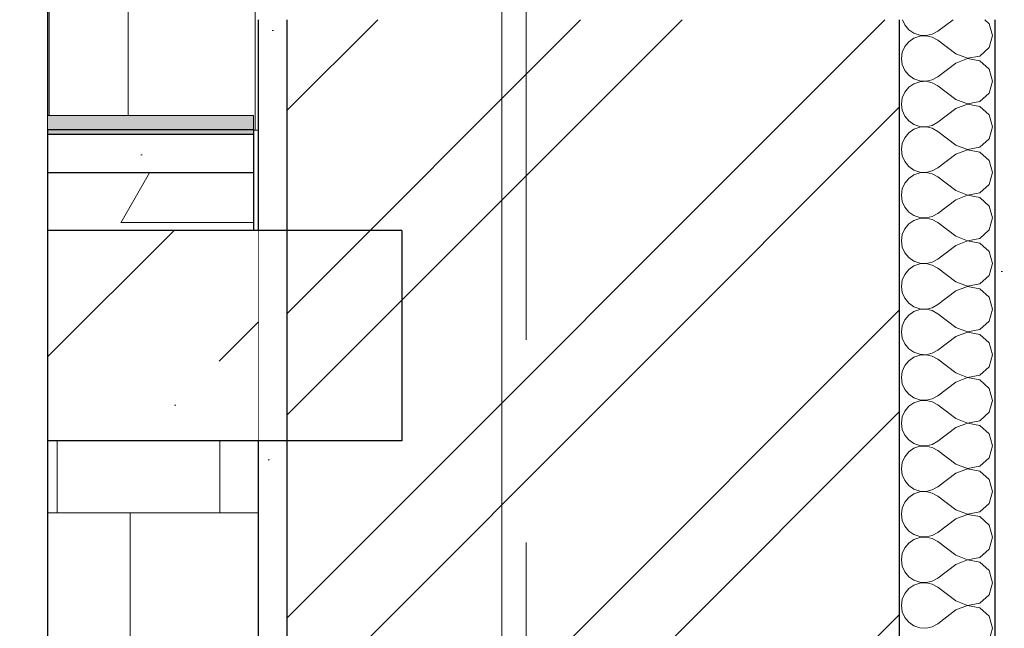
# Model space of a CAD drawing. Header units: millimetres. Extents: x -28821 to 130709, y -7627 to 10914.
# Tile 83 of 111: x 115726 to 116755, y 308 to 944. Entities that reach past the tile are written whole.
import ezdxf
from ezdxf.enums import TextEntityAlignment as Align

# ---------------------------------------------------------------- set-up
doc = ezdxf.new("R2010")
doc.units = ezdxf.units.MM
doc.header["$MEASUREMENT"] = 0
doc.set_wipeout_variables(frame=1)
doc.linetypes.add('Wipeout_Contour', pattern=[1000, 0, -1000])
doc.linetypes.add('Штрих-Штриховая', pattern=[1093.611073, 529.166651, -211.666656, 141.111112, -211.666656])
for name, color, linetype, lineweight in [('2D - Общий_Ном._пера__74', 255, 'Continuous', 0), ('Конструктив - Стены Несущие_Ном._пера__101', 253, 'Continuous', 5), ('Конструктив - Стены Несущие_Ном._пера__21', 7, 'Continuous', 30), ('Новый_1_  перегородки НОВЫЕ_Ном._пера__1', 7, 'Continuous', 15), ('Новый_1_  перегородки НОВЫЕ_Ном._пера__21', 7, 'Continuous', 30), ('Размер - Осевые Размеры_Ном._пера__1', 7, 'Continuous', 15), ('Элемент Модели - Оси_Ном._пера__1', 7, 'Continuous', 15), ('Элемент Модели - Оси_Ном._пера__2', 8, 'Continuous', 15)]:
    doc.layers.add(name, color=color, linetype=linetype, lineweight=lineweight)
for name, color, linetype in [('Конструктив - Перекрытия', 7, 'Continuous'), ('Конструктив - Стены Несущие', 7, 'Continuous'), ('Новый_1_  перегородки НОВЫЕ', 7, 'Continuous'), ('Новый_1_Покрытие пола', 7, 'Continuous'), ('Размер - Осевые Размеры', 7, 'Continuous'), ('Элемент Модели - Оси', 7, 'Continuous')]:
    doc.layers.add(name, color=color, linetype=linetype)
for name, color, linetype, lineweight, true_color in [('Конструктив - Перекрытия_Ном._пера__170', 7, 'Continuous', 5, 0x9f9f00), ('Конструктив - Перекрытия_Ном._пера__29', 7, 'Continuous', 30, 0x3dad99), ('Новый_1_Покрытие пола_Ном._пера__109', 7, 'Continuous', 5, 0xb4e4dc), ('Новый_1_Покрытие пола_Ном._пера__150', 7, 'Continuous', 25, 0x5b5b00), ('Новый_1_Покрытие пола_Ном._пера__155', 7, 'Continuous', 20, 0xa86b51)]:
    doc.layers.add(name, color=color, linetype=linetype, lineweight=lineweight, true_color=true_color)
doc.styles.add('СГЕНЕРИР_СТИЛЬ_1', font='arial.ttf')
doc.styles.add('СГЕНЕРИР_СТИЛЬ_3', font='calibri.ttf')
doc.dimstyles.new('СГЕНЕРИР_СТИЛЬ__5', dxfattribs={"dimtxt": 220.000005, "dimasz": 95, "dimexe": 0.18, "dimexo": 50, "dimgap": 0, "dimtad": 1, "dimdec": 0, "dimzin": 0, "dimdsep": 46, "dimtxsty": 'СГЕНЕРИР_СТИЛЬ_3', "dimblk": 'ARROWHEAD_6', "dimblk1": 'ARROWHEAD_6', "dimblk2": 'ARROWHEAD_6', "dimcen": 0.09, "dimclrd": 7, "dimclre": 7, "dimclrt": 7, "dimazin": 0, "dimtfac": 1, "dimtdec": 4, "dimtmove": 0, "dimatfit": 3, "dimfxl": 1, "dimtolj": 1, "dimtzin": 0, "dimarcsym": 0})
pattern_1 = [(45, (90931.04, -2906.36), (-159.099, 159.099), []), (45, (90878, -2853.32), (-159.099, 159.099), [])]
pattern_2 = [(45, (90931.04, -2556.36), (-111.3693, 111.3693), [0, -105, 0, -157.5]), (110, (91281.04, -2556.36), (148.0016, 53.8682), [0, -77, 0, -133])]

# ---------------------------------------------------------------- blocks, each defined once
blk = doc.blocks.new('*X498', base_point=(90931, -2906.4))
at = {"layer": 'Новый_1_  перегородки НОВЫЕ_Ном._пера__1', "color": 7, "linetype": 'Continuous', "lineweight": 15}
for p, q in [((115765.1, 428.4), (115765.1, 503.6)), ((115935.1, 428.4), (115935.1, 503.6)), ((115755.1, 428.4), (115975.3, 428.4)), ((115841.3, 293.6), (115841.3, 428.4))]:
    blk.add_line(p, q, dxfattribs=at)
blk = doc.blocks.new('*X499', base_point=(90931, -2906.4))
at = {"layer": 'Новый_1_  перегородки НОВЫЕ_Ном._пера__1', "color": 7, "linetype": 'Continuous', "lineweight": 15}
for p, q in [((115765.1, 428.4), (115765.1, 503.6)), ((115935.1, 428.4), (115935.1, 503.6)), ((115755.1, 428.4), (115975.3, 428.4)), ((115841.3, 293.6), (115841.3, 428.4))]:
    blk.add_line(p, q, dxfattribs=at)
blk = doc.blocks.new('Элемент Разреза_416_3', base_point=(90931, -2906.4))
at = {"layer": 'Новый_1_  перегородки НОВЫЕ_Ном._пера__21', "color": 7, "linetype": 'Continuous', "lineweight": 30}
blk.add_line((115755.1, 503.6), (115755.1, -2906.4), dxfattribs=at)
at = {"layer": 'Новый_1_  перегородки НОВЫЕ', "lineweight": 0}
for name in ['*X498', '*X499']:
    blk.add_blockref(name, (90931, -2906.4), dxfattribs=at)
blk = doc.blocks.new('*X648', base_point=(90931, -2906.4))
at = {"layer": 'Конструктив - Стены Несущие_Ном._пера__101', "color": 253, "linetype": 'Continuous', "lineweight": 5}
for p, q in [((116648.9, 943.6), (116651.3, 938.3)), ((116651.3, 938.3), (116655.5, 933.2)), ((116701.7, 943.6), (116685.8, 931.7)), ((116739.4, 939.5), (116734.8, 943.6)), ((116742.9, 927), (116739.4, 939.5)), ((116655.5, 933.2), (116660.9, 929.5)), ((116660.9, 929.5), (116667.1, 927.4)), ((116667.1, 926.6), (116660.9, 924.5)), ((116667.1, 927.4), (116673.7, 927.1)), ((116673.7, 926.9), (116667.1, 926.6)), ((116673.7, 927.1), (116680, 928.6)), ((116680, 925.4), (116673.7, 926.9)), ((116680, 928.6), (116685.8, 931.7)), ((116739.4, 914.5), (116742.9, 927)), ((116655.5, 920.7), (116651.3, 915.7)), ((116660.9, 924.5), (116655.5, 920.7)), ((116685.8, 922.2), (116680, 925.4)), ((116704.8, 907.9), (116685.8, 922.2)), ((116648.6, 909.7), (116647.7, 903.2)), ((116651.3, 915.7), (116648.6, 909.7)), ((116704.8, 907.9), (116717, 903.3)), ((116729.8, 905.7), (116739.4, 914.5)), ((116647.7, 903.2), (116648.6, 896.7)), ((116648.6, 896.7), (116651.3, 890.6)), ((116704.8, 898.4), (116685.8, 884.1)), ((116717, 903.1), (116704.8, 898.4)), ((116717, 903.3), (116729.8, 905.7)), ((116729.8, 900.7), (116717, 903.1)), ((116739.4, 891.9), (116729.8, 900.7)), ((116651.3, 890.6), (116655.5, 885.6)), ((116655.5, 885.6), (116660.9, 881.9)), ((116742.9, 879.4), (116739.4, 891.9)), ((116660.9, 876.8), (116655.5, 873.1)), ((116660.9, 881.9), (116667.1, 879.8)), ((116667.1, 878.9), (116660.9, 876.8)), ((116667.1, 879.8), (116673.7, 879.5)), ((116673.7, 879.3), (116667.1, 878.9)), ((116673.7, 879.5), (116680, 880.9)), ((116680, 877.8), (116673.7, 879.3)), ((116680, 880.9), (116685.8, 884.1)), ((116685.8, 874.6), (116680, 877.8)), ((116739.4, 866.8), (116742.9, 879.4)), ((116651.3, 868.1), (116648.6, 862.1)), ((116655.5, 873.1), (116651.3, 868.1)), ((116704.8, 860.3), (116685.8, 874.6)), ((116729.8, 858.1), (116739.4, 866.8)), ((116648.6, 862.1), (116647.7, 855.5)), ((116647.7, 855.5), (116648.6, 849)), ((116704.8, 860.3), (116717, 855.6)), ((116717, 855.5), (116704.8, 850.8)), ((116717, 855.6), (116729.8, 858.1)), ((116729.8, 853), (116717, 855.5)), ((116648.6, 849), (116651.3, 843)), ((116704.8, 850.8), (116685.8, 836.5)), ((116739.4, 844.3), (116729.8, 853)), ((116742.9, 831.7), (116739.4, 844.3)), ((116651.3, 843), (116655.5, 838)), ((116655.5, 838), (116660.9, 834.3)), ((116660.9, 834.3), (116667.1, 832.2)), ((116680, 833.3), (116685.8, 836.5)), ((116655.5, 825.5), (116651.3, 820.4)), ((116660.9, 829.2), (116655.5, 825.5)), ((116667.1, 831.3), (116660.9, 829.2)), ((116667.1, 832.2), (116673.7, 831.8)), ((116673.7, 831.6), (116667.1, 831.3)), ((116673.7, 831.8), (116680, 833.3)), ((116680, 830.2), (116673.7, 831.6)), ((116685.8, 827), (116680, 830.2)), ((116704.8, 812.7), (116685.8, 827)), ((116739.4, 819.2), (116742.9, 831.7)), ((116648.6, 814.4), (116647.7, 807.9)), ((116651.3, 820.4), (116648.6, 814.4)), ((116729.8, 810.4), (116739.4, 819.2)), ((116647.7, 807.9), (116648.6, 801.4)), ((116704.8, 803.2), (116685.8, 788.9)), ((116704.8, 812.7), (116717, 808)), ((116717, 807.8), (116704.8, 803.2)), ((116717, 808), (116729.8, 810.4)), ((116729.8, 805.4), (116717, 807.8)), ((116739.4, 796.6), (116729.8, 805.4)), ((116648.6, 801.4), (116651.3, 795.4)), ((116651.3, 795.4), (116655.5, 790.4)), ((116742.9, 784.1), (116739.4, 796.6)), ((116655.5, 790.4), (116660.9, 786.6)), ((116660.9, 786.6), (116667.1, 784.5)), ((116667.1, 783.7), (116660.9, 781.6)), ((116667.1, 784.5), (116673.7, 784.2)), ((116673.7, 784), (116667.1, 783.7)), ((116673.7, 784.2), (116680, 785.7)), ((116680, 782.5), (116673.7, 784)), ((116680, 785.7), (116685.8, 788.9)), ((116685.8, 779.4), (116680, 782.5)), ((116739.4, 771.6), (116742.9, 784.1)), ((116651.3, 772.8), (116648.6, 766.8)), ((116655.5, 777.9), (116651.3, 772.8)), ((116660.9, 781.6), (116655.5, 777.9)), ((116704.8, 765.1), (116685.8, 779.4)), ((116648.6, 766.8), (116647.7, 760.3)), ((116704.8, 765.1), (116717, 760.4)), ((116717, 760.4), (116729.8, 762.8)), ((116729.8, 762.8), (116739.4, 771.6)), ((116647.7, 760.3), (116648.6, 753.8)), ((116648.6, 753.8), (116651.3, 747.8)), ((116704.8, 755.5), (116685.8, 741.3)), ((116717, 760.2), (116704.8, 755.5)), ((116729.8, 757.8), (116717, 760.2)), ((116739.4, 749), (116729.8, 757.8)), ((116651.3, 747.8), (116655.5, 742.7)), ((116655.5, 742.7), (116660.9, 739)), ((116680, 738.1), (116685.8, 741.3)), ((116742.9, 736.5), (116739.4, 749)), ((116660.9, 734), (116655.5, 730.3)), ((116660.9, 739), (116667.1, 736.9)), ((116667.1, 736.1), (116660.9, 734)), ((116667.1, 736.9), (116673.7, 736.6)), ((116673.7, 736.4), (116667.1, 736.1)), ((116673.7, 736.6), (116680, 738.1)), ((116680, 734.9), (116673.7, 736.4)), ((116685.8, 731.7), (116680, 734.9)), ((116704.8, 717.5), (116685.8, 731.7)), ((116739.4, 724), (116742.9, 736.5)), ((116651.3, 725.2), (116648.6, 719.2)), ((116655.5, 730.3), (116651.3, 725.2)), ((116729.8, 715.2), (116739.4, 724)), ((116648.6, 719.2), (116647.7, 712.7)), ((116647.7, 712.7), (116648.6, 706.2)), ((116704.8, 717.5), (116717, 712.8)), ((116717, 712.6), (116704.8, 707.9)), ((116717, 712.8), (116729.8, 715.2)), ((116729.8, 710.2), (116717, 712.6)), ((116648.6, 706.2), (116651.3, 700.2)), ((116651.3, 700.2), (116655.5, 695.1)), ((116704.8, 707.9), (116685.8, 693.6)), ((116739.4, 701.4), (116729.8, 710.2)), ((116742.9, 688.9), (116739.4, 701.4)), ((116655.5, 695.1), (116660.9, 691.4)), ((116660.9, 691.4), (116667.1, 689.3)), ((116673.7, 689), (116680, 690.5)), ((116680, 690.5), (116685.8, 693.6)), ((116655.5, 682.6), (116651.3, 677.6)), ((116660.9, 686.4), (116655.5, 682.6)), ((116667.1, 688.5), (116660.9, 686.4)), ((116667.1, 689.3), (116673.7, 689)), ((116673.7, 688.8), (116667.1, 688.5)), ((116680, 687.3), (116673.7, 688.8)), ((116685.8, 684.1), (116680, 687.3)), ((116704.8, 669.8), (116685.8, 684.1)), ((116739.4, 676.4), (116742.9, 688.9)), ((116648.6, 671.6), (116647.7, 665.1)), ((116651.3, 677.6), (116648.6, 671.6)), ((116704.8, 669.8), (116717, 665.2)), ((116729.8, 667.6), (116739.4, 676.4)), ((116647.7, 665.1), (116648.6, 658.6)), ((116704.8, 660.3), (116685.8, 646)), ((116717, 665), (116704.8, 660.3)), ((116717, 665.2), (116729.8, 667.6)), ((116729.8, 662.6), (116717, 665)), ((116739.4, 653.8), (116729.8, 662.6)), ((116648.6, 658.6), (116651.3, 652.6)), ((116651.3, 652.6), (116655.5, 647.5)), ((116742.9, 641.3), (116739.4, 653.8)), ((116655.5, 647.5), (116660.9, 643.8)), ((116660.9, 638.7), (116655.5, 635)), ((116660.9, 643.8), (116667.1, 641.7)), ((116667.1, 640.8), (116660.9, 638.7)), ((116667.1, 641.7), (116673.7, 641.4)), ((116673.7, 641.2), (116667.1, 640.8)), ((116673.7, 641.4), (116680, 642.8)), ((116680, 639.7), (116673.7, 641.2)), ((116680, 642.8), (116685.8, 646)), ((116685.8, 636.5), (116680, 639.7)), ((116739.4, 628.7), (116742.9, 641.3)), ((116651.3, 630), (116648.6, 624)), ((116655.5, 635), (116651.3, 630)), ((116704.8, 622.2), (116685.8, 636.5)), ((116729.8, 620), (116739.4, 628.7)), ((116648.6, 624), (116647.7, 617.5)), ((116704.8, 622.2), (116717, 617.5)), ((116717, 617.5), (116729.8, 620)), ((116647.7, 617.5), (116648.6, 610.9)), ((116648.6, 610.9), (116651.3, 604.9)), ((116704.8, 612.7), (116685.8, 598.4)), ((116717, 617.4), (116704.8, 612.7)), ((116729.8, 614.9), (116717, 617.4)), ((116739.4, 606.2), (116729.8, 614.9)), ((116651.3, 604.9), (116655.5, 599.9)), ((116655.5, 599.9), (116660.9, 596.2)), ((116680, 595.2), (116685.8, 598.4)), ((116742.9, 593.6), (116739.4, 606.2)), ((116655.5, 587.4), (116651.3, 582.4)), ((116660.9, 591.1), (116655.5, 587.4)), ((116660.9, 596.2), (116667.1, 594.1)), ((116667.1, 593.2), (116660.9, 591.1)), ((116667.1, 594.1), (116673.7, 593.7)), ((116673.7, 593.5), (116667.1, 593.2)), ((116673.7, 593.7), (116680, 595.2)), ((116680, 592.1), (116673.7, 593.5)), ((116685.8, 588.9), (116680, 592.1)), ((116704.8, 574.6), (116685.8, 588.9)), ((116739.4, 581.1), (116742.9, 593.6)), ((116651.3, 582.4), (116648.6, 576.3)), ((116729.8, 572.3), (116739.4, 581.1)), ((116648.6, 576.3), (116647.7, 569.8)), ((116647.7, 569.8), (116648.6, 563.3)), ((116704.8, 574.6), (116717, 569.9)), ((116717, 569.7), (116704.8, 565.1)), ((116717, 569.9), (116729.8, 572.3)), ((116729.8, 567.3), (116717, 569.7)), ((116739.4, 558.5), (116729.8, 567.3)), ((116648.6, 563.3), (116651.3, 557.3)), ((116651.3, 557.3), (116655.5, 552.3)), ((116704.8, 565.1), (116685.8, 550.8)), ((116742.9, 546), (116739.4, 558.5)), ((116655.5, 552.3), (116660.9, 548.5)), ((116660.9, 548.5), (116667.1, 546.4)), ((116667.1, 545.6), (116660.9, 543.5)), ((116667.1, 546.4), (116673.7, 546.1)), ((116673.7, 545.9), (116667.1, 545.6)), ((116673.7, 546.1), (116680, 547.6)), ((116680, 544.4), (116673.7, 545.9)), ((116680, 547.6), (116685.8, 550.8)), ((116739.4, 533.5), (116742.9, 546)), ((116655.5, 539.8), (116651.3, 534.7)), ((116660.9, 543.5), (116655.5, 539.8)), ((116685.8, 541.3), (116680, 544.4)), ((116704.8, 527), (116685.8, 541.3)), ((116648.6, 528.7), (116647.7, 522.2)), ((116651.3, 534.7), (116648.6, 528.7)), ((116704.8, 527), (116717, 522.3)), ((116729.8, 524.7), (116739.4, 533.5)), ((116647.7, 522.2), (116648.6, 515.7)), ((116648.6, 515.7), (116651.3, 509.7)), ((116704.8, 517.5), (116685.8, 503.2)), ((116717, 522.1), (116704.8, 517.5)), ((116717, 522.3), (116729.8, 524.7)), ((116729.8, 519.7), (116717, 522.1)), ((116739.4, 510.9), (116729.8, 519.7)), ((116651.3, 509.7), (116655.5, 504.6)), ((116655.5, 504.6), (116660.9, 500.9)), ((116742.9, 498.4), (116739.4, 510.9)), ((116660.9, 495.9), (116655.5, 492.2)), ((116660.9, 500.9), (116667.1, 498.8)), ((116667.1, 498), (116660.9, 495.9)), ((116667.1, 498.8), (116673.7, 498.5)), ((116673.7, 498.3), (116667.1, 498)), ((116673.7, 498.5), (116680, 500)), ((116680, 496.8), (116673.7, 498.3)), ((116680, 500), (116685.8, 503.2)), ((116685.8, 493.6), (116680, 496.8)), ((116739.4, 485.9), (116742.9, 498.4)), ((116651.3, 487.1), (116648.6, 481.1)), ((116655.5, 492.2), (116651.3, 487.1)), ((116704.8, 479.4), (116685.8, 493.6)), ((116729.8, 477.1), (116739.4, 485.9)), ((116648.6, 481.1), (116647.7, 474.6)), ((116647.7, 474.6), (116648.6, 468.1)), ((116704.8, 479.4), (116717, 474.7)), ((116717, 474.5), (116704.8, 469.8)), ((116717, 474.7), (116729.8, 477.1)), ((116729.8, 472.1), (116717, 474.5)), ((116648.6, 468.1), (116651.3, 462.1)), ((116704.8, 469.8), (116685.8, 455.5)), ((116739.4, 463.3), (116729.8, 472.1)), ((116742.9, 450.8), (116739.4, 463.3)), ((116651.3, 462.1), (116655.5, 457)), ((116655.5, 457), (116660.9, 453.3)), ((116660.9, 453.3), (116667.1, 451.2)), ((116680, 452.4), (116685.8, 455.5)), ((116655.5, 444.6), (116651.3, 439.5)), ((116660.9, 448.3), (116655.5, 444.6)), ((116667.1, 450.4), (116660.9, 448.3)), ((116667.1, 451.2), (116673.7, 450.9)), ((116673.7, 450.7), (116667.1, 450.4)), ((116673.7, 450.9), (116680, 452.4)), ((116680, 449.2), (116673.7, 450.7)), ((116685.8, 446), (116680, 449.2)), ((116704.8, 431.7), (116685.8, 446)), ((116739.4, 438.3), (116742.9, 450.8)), ((116648.6, 433.5), (116647.7, 427)), ((116651.3, 439.5), (116648.6, 433.5)), ((116729.8, 429.5), (116739.4, 438.3)), ((116647.7, 427), (116648.6, 420.5)), ((116704.8, 422.2), (116685.8, 407.9)), ((116704.8, 431.7), (116717, 427.1)), ((116717, 426.9), (116704.8, 422.2)), ((116717, 427.1), (116729.8, 429.5)), ((116729.8, 424.5), (116717, 426.9)), ((116739.4, 415.7), (116729.8, 424.5)), ((116648.6, 420.5), (116651.3, 414.5)), ((116651.3, 414.5), (116655.5, 409.4)), ((116742.9, 403.2), (116739.4, 415.7)), ((116655.5, 409.4), (116660.9, 405.7)), ((116660.9, 405.7), (116667.1, 403.6)), ((116667.1, 402.8), (116660.9, 400.7)), ((116667.1, 403.6), (116673.7, 403.3)), ((116673.7, 403.1), (116667.1, 402.8)), ((116673.7, 403.3), (116680, 404.8)), ((116680, 401.6), (116673.7, 403.1)), ((116680, 404.8), (116685.8, 407.9)), ((116685.8, 398.4), (116680, 401.6)), ((116739.4, 390.6), (116742.9, 403.2)), ((116651.3, 391.9), (116648.6, 385.9)), ((116655.5, 396.9), (116651.3, 391.9)), ((116660.9, 400.7), (116655.5, 396.9)), ((116704.8, 384.1), (116685.8, 398.4)), ((116648.6, 385.9), (116647.7, 379.4)), ((116704.8, 384.1), (116717, 379.5)), ((116717, 379.5), (116729.8, 381.9)), ((116729.8, 381.9), (116739.4, 390.6)), ((116647.7, 379.4), (116648.6, 372.9)), ((116648.6, 372.9), (116651.3, 366.8)), ((116704.8, 374.6), (116685.8, 360.3)), ((116717, 379.3), (116704.8, 374.6)), ((116729.8, 376.8), (116717, 379.3)), ((116739.4, 368.1), (116729.8, 376.8)), ((116651.3, 366.8), (116655.5, 361.8)), ((116655.5, 361.8), (116660.9, 358.1)), ((116680, 357.1), (116685.8, 360.3)), ((116742.9, 355.5), (116739.4, 368.1)), ((116660.9, 353), (116655.5, 349.3)), ((116660.9, 358.1), (116667.1, 356)), ((116667.1, 355.1), (116660.9, 353)), ((116667.1, 356), (116673.7, 355.6)), ((116673.7, 355.5), (116667.1, 355.1)), ((116673.7, 355.6), (116680, 357.1)), ((116680, 354), (116673.7, 355.5)), ((116685.8, 350.8), (116680, 354)), ((116704.8, 336.5), (116685.8, 350.8)), ((116739.4, 343), (116742.9, 355.5)), ((116651.3, 344.3), (116648.6, 338.2)), ((116655.5, 349.3), (116651.3, 344.3)), ((116729.8, 334.3), (116739.4, 343)), ((116648.6, 338.2), (116647.7, 331.7)), ((116647.7, 331.7), (116648.6, 325.2)), ((116704.8, 336.5), (116717, 331.8)), ((116717, 331.6), (116704.8, 327)), ((116717, 331.8), (116729.8, 334.3)), ((116729.8, 329.2), (116717, 331.6)), ((116648.6, 325.2), (116651.3, 319.2)), ((116651.3, 319.2), (116655.5, 314.2)), ((116704.8, 327), (116685.8, 312.7)), ((116739.4, 320.4), (116729.8, 329.2)), ((116742.9, 307.9), (116739.4, 320.4)), ((116655.5, 314.2), (116660.9, 310.4)), ((116660.9, 310.4), (116667.1, 308.3)), ((116673.7, 308), (116680, 309.5)), ((116680, 309.5), (116685.8, 312.7)), ((116667.1, 308.3), (116673.7, 308)), ((116739.4, 295.4), (116742.9, 307.9))]:
    blk.add_line(p, q, dxfattribs=at)
blk = doc.blocks.new('Элемент Разреза_558_3', base_point=(90931, -2906.4))
at = {"color": 254, "linetype": 'Wipeout_Contour', "lineweight": 0, "ltscale": 465404.396467}
blk.add_wipeout([(116005.3, 943.6), (116005.3, -3332.5), (116645.3, -3332.5), (116645.3, 943.6)], dxfattribs=at).dxf.layer = 'Конструктив - Стены Несущие'
at = {"color": 254, "linetype": 'Wipeout_Contour', "lineweight": 0, "ltscale": 467104.02031}
blk.add_wipeout([(116755.3, 943.6), (116745.3, 943.6), (116745.3, -3332.5), (116755.3, -3332.5)], dxfattribs=at).dxf.layer = 'Конструктив - Стены Несущие'
at = {"layer": 'Конструктив - Стены Несущие_Ном._пера__101', "linetype": 'Continuous', "lineweight": 5}
h = blk.add_hatch(dxfattribs=at)
h.set_pattern_fill('КИРПИЧ_01_0003', color=253, style=0, pattern_type=2)
h.set_pattern_definition(pattern_1)
h.paths.add_polyline_path([(116005.3, 943.6), (116005.3, -3332.5), (116645.3, -3332.5), (116645.3, 943.6)])
h = blk.add_hatch(dxfattribs=at)
h.set_pattern_fill('ШТУКАТУРКА__ГИПС_01_0003', color=253, style=0, pattern_type=2)
h.set_pattern_definition(pattern_2)
h.paths.add_polyline_path([(116755.3, 943.6), (116745.3, 943.6), (116745.3, -3332.5), (116755.3, -3332.5)])
at = {"color": 254, "linetype": 'Wipeout_Contour', "lineweight": 0, "ltscale": 464064.693283}
blk.add_wipeout([(115975.3, 943.6), (115975.3, -3332.5), (116005.3, -3332.5), (116005.3, 943.6)], dxfattribs=at).dxf.layer = 'Конструктив - Стены Несущие'
at = {"color": 254, "linetype": 'Wipeout_Contour', "lineweight": 0, "ltscale": 466884.068812}
blk.add_wipeout([(116645.3, 943.6), (116645.3, -3332.5), (116745.3, -3332.5), (116745.3, 943.6)], dxfattribs=at).dxf.layer = 'Конструктив - Стены Несущие'
at = {"layer": 'Конструктив - Стены Несущие_Ном._пера__101', "linetype": 'Continuous', "lineweight": 5}
h = blk.add_hatch(dxfattribs=at)
h.set_pattern_fill('ШТУКАТУРКА__ГИПС_01_0003', color=253, style=0, pattern_type=2)
h.set_pattern_definition(pattern_2)
h.paths.add_polyline_path([(115975.3, 943.6), (115975.3, -3332.5), (116005.3, -3332.5), (116005.3, 943.6)])
at = {"layer": 'Конструктив - Стены Несущие_Ном._пера__21', "color": 7, "linetype": 'Continuous', "lineweight": 30}
for p, q in [((116645.3, 943.6), (116645.3, -3332.5)), ((116745.3, 943.6), (116745.3, -3332.5))]:
    blk.add_line(p, q, dxfattribs=at)
at = {"layer": 'Конструктив - Стены Несущие', "lineweight": 0}
blk.add_blockref('*X648', (90931, -2906.4), dxfattribs=at)
at = {"color": 254, "linetype": 'Wipeout_Contour', "lineweight": 0, "ltscale": 464266.629671}
blk.add_wipeout([(116125.3, 561.5), (116005.3, 646.4), (116005.3, 503.6), (116125.3, 503.6)], dxfattribs=at).dxf.layer = 'Конструктив - Стены Несущие'
at = {"layer": 'Конструктив - Стены Несущие_Ном._пера__101', "linetype": 'Continuous', "lineweight": 5}
h = blk.add_hatch(dxfattribs=at)
h.set_pattern_fill('КИРПИЧ_01_0003', color=253, style=0, pattern_type=2)
h.set_pattern_definition(pattern_1)
h.paths.add_polyline_path([(116125.3, 561.5), (116005.3, 646.4), (116005.3, 503.6), (116125.3, 503.6)])
at = {"color": 254, "linetype": 'Wipeout_Contour', "lineweight": 0, "ltscale": 463967.197598}
blk.add_wipeout([(115975.3, 667.6), (115975.3, 503.6), (116005.3, 503.6), (116005.3, 646.4)], dxfattribs=at).dxf.layer = 'Конструктив - Стены Несущие'
at = {"layer": 'Конструктив - Стены Несущие_Ном._пера__101', "linetype": 'Continuous', "lineweight": 5}
h = blk.add_hatch(dxfattribs=at)
h.set_pattern_fill('ШТУКАТУРКА__ГИПС_01_0003', color=253, style=0, pattern_type=2)
h.set_pattern_definition(pattern_2)
h.paths.add_polyline_path([(115975.3, 667.6), (115975.3, 503.6), (116005.3, 503.6), (116005.3, 646.4)])
at = {"layer": 'Конструктив - Стены Несущие_Ном._пера__21', "color": 7, "linetype": 'Continuous', "lineweight": 30}
for p, q in [((115975.3, 943.6), (115975.3, -3332.5)), ((116005.3, 943.6), (116005.3, -3026.4))]:
    blk.add_line(p, q, dxfattribs=at)
blk = doc.blocks.new('Элемент Разреза_597_3', base_point=(90931, -2906.4))
at = {"layer": 'Новый_1_Покрытие пола_Ном._пера__109', "linetype": 'Continuous', "lineweight": 0, "true_color": 0x121616}
for points in [[(115970.5, 843.6), (115755.1, 843.6), (115755.1, 828.6), (115970.5, 828.6)], [(115755.1, 828.6), (115755.1, 823.6), (115970.5, 823.6), (115970.5, 828.6)]]:
    blk.add_hatch(color=250, dxfattribs=at).paths.add_polyline_path(points)
at = {"layer": 'Новый_1_Покрытие пола_Ном._пера__109', "linetype": 'Continuous', "lineweight": 5, "true_color": 0xb4e4dc}
h = blk.add_hatch(dxfattribs=at)
h.set_pattern_fill('БЕТОН_02_0003', color=254, style=0, pattern_type=2)
h.set_pattern_definition([(0, (90931.04, -2906.36), (0, 623.538), [60, -300]), (0, (91111.04, -2594.6), (0, 623.538), [60, -300]), (60, (90931.04, -2906.36), (-540, 311.769), [60, -300]), (60, (91291.04, -2906.36), (-540, 311.769), [60, -300]), (120, (90991.04, -2906.36), (540, 311.769), [60, -300]), (120, (91351.04, -2906.36), (540, 311.769), [60, -300]), (0, (90931.04, -2846.36), (0, 120), [0, -120, 0, -180]), (45, (90991.04, -2846.36), (-84.8528, 84.8528), [0, -90, 0, -150])])
h.paths.add_polyline_path([(115755.1, 823.6), (115755.1, 783.6), (115970.5, 783.6), (115970.5, 823.6)])
h = blk.add_hatch(dxfattribs=at)
h.set_pattern_fill('ТРЕУГОЛЬНИКИ_0003', color=254, style=0, pattern_type=2)
h.set_pattern_definition([(0, (90931, -2906.4), (0, 1039.23), [300, -300]), (0, (91231, -2386.7), (0, 1039.23), [300, -300]), (60, (90931, -2906.4), (-900, 519.615), [300, -300]), (60, (91531, -2906.4), (-900, 519.615), [300, -300]), (120, (91231, -2906.4), (900, 519.615), [300, -300]), (120, (91831, -2906.4), (900, 519.615), [300, -300])])
h.paths.add_polyline_path([(115970.5, 783.6), (115755.1, 783.6), (115755.1, 723.6), (115970.5, 723.6)])
at = {"layer": 'Новый_1_Покрытие пола_Ном._пера__150', "color": 58, "linetype": 'Continuous', "lineweight": 25, "true_color": 0x5b5b00}
for p, q in [((115970.5, 828.6), (115755.1, 828.6)), ((115970.5, 823.6), (115755.1, 823.6)), ((115970.5, 783.6), (115755.1, 783.6))]:
    blk.add_line(p, q, dxfattribs=at)
at = {"layer": 'Новый_1_Покрытие пола_Ном._пера__150', "color": 58, "linetype": 'Continuous', "lineweight": 25, "true_color": 0x5b5b00, "flags": 128}
for points in [[(115755.1, 828.6), (115755.1, 823.6), (115755.1, 783.6), (115755.1, 723.6)], [(115970.5, 828.6), (115970.5, 823.6), (115970.5, 783.6), (115970.5, 723.6)]]:
    blk.add_lwpolyline(points, dxfattribs=at)
at = {"layer": 'Новый_1_Покрытие пола_Ном._пера__155', "color": 35, "linetype": 'Continuous', "lineweight": 20, "true_color": 0xa86b51}
for p, q in [((115755.1, 843.6), (115755.1, 828.6)), ((115970.5, 843.6), (115755.1, 843.6)), ((115970.5, 843.6), (115970.5, 828.6))]:
    blk.add_line(p, q, dxfattribs=at)
blk = doc.blocks.new('Элемент Разреза_599_3', base_point=(90931, -2906.4))
at = {"layer": 'Конструктив - Перекрытия_Ном._пера__29', "color": 135, "linetype": 'Continuous', "lineweight": 30, "true_color": 0x3dad99}
blk.add_line((116125.3, 723.6), (116125.3, 503.6), dxfattribs=at)
at = {"color": 254, "linetype": 'Wipeout_Contour', "lineweight": 0, "ltscale": 463467.470241}
blk.add_wipeout([(115755.1, 503.6), (115975.3, 503.6), (115975.3, 723.6), (115755.1, 723.6)], dxfattribs=at).dxf.layer = 'Конструктив - Перекрытия'
at = {"layer": 'Конструктив - Перекрытия_Ном._пера__170', "linetype": 'Continuous', "lineweight": 5, "true_color": 0x9f9f00}
h = blk.add_hatch(dxfattribs=at)
h.set_pattern_fill('ЖЕЛЕЗОБЕТОН_0003', color=54, style=0, pattern_type=2)
h.set_pattern_definition([(45, (90931.04, -2906.36), (-183.8478, 183.8478), []), (45, (90839.1, -2814.43), (-183.8478, 183.8478), [195, -65, 0, -65])])
h.paths.add_polyline_path([(115755.1, 503.6), (115975.3, 503.6), (115975.3, 723.6), (115755.1, 723.6)])
at = {"layer": 'Конструктив - Перекрытия_Ном._пера__29', "color": 135, "linetype": 'Continuous', "lineweight": 30, "true_color": 0x3dad99}
for p, q in [((115755.1, 723.6), (115755.1, 503.6)), ((115970.5, 723.6), (115755.1, 723.6)), ((116125.3, 723.6), (115970.5, 723.6)), ((116125.3, 503.6), (115755.1, 503.6))]:
    blk.add_line(p, q, dxfattribs=at)
blk = doc.blocks.new('*X699', base_point=(90931, -2906.4))
at = {"layer": 'Новый_1_  перегородки НОВЫЕ_Ном._пера__1', "color": 7, "linetype": 'Continuous', "lineweight": 15}
for p, q in [((115756.9, 843.6), (115756.9, 962.3)), ((115839.3, 843.6), (115839.3, 962.3)), ((115972.1, 828.4), (115972.1, 962.3)), ((115975.3, 828.4), (115970.5, 828.4))]:
    blk.add_line(p, q, dxfattribs=at)
blk = doc.blocks.new('*X700', base_point=(90931, -2906.4))
at = {"layer": 'Новый_1_  перегородки НОВЫЕ_Ном._пера__1', "color": 7, "linetype": 'Continuous', "lineweight": 15}
for p, q in [((115756.9, 843.6), (115756.9, 962.3)), ((115839.3, 843.6), (115839.3, 962.3)), ((115972.1, 828.4), (115972.1, 962.3)), ((115975.3, 828.4), (115970.5, 828.4))]:
    blk.add_line(p, q, dxfattribs=at)
blk = doc.blocks.new('Элемент Разреза_600_3', base_point=(90931, -2906.4))
at = {"layer": 'Новый_1_  перегородки НОВЫЕ_Ном._пера__21', "color": 7, "linetype": 'Continuous', "lineweight": 30}
blk.add_line((115755.1, 4123.6), (115755.1, 843.6), dxfattribs=at)
at = {"layer": 'Новый_1_  перегородки НОВЫЕ', "lineweight": 0}
for name in ['*X699', '*X700']:
    blk.add_blockref(name, (90931, -2906.4), dxfattribs=at)
blk = doc.blocks.new('Стандартный Маркер Сетки[48]_3', base_point=(116255.3, 9593.6))
at = {"layer": 'Элемент Модели - Оси_Ном._пера__2', "color": 8, "linetype": 'Штрих-Штриховая', "lineweight": 15}
blk.add_line((116255.3, 8793.6), (116255.3, -5106.4), dxfattribs=at)
at = {"layer": 'Элемент Модели - Оси_Ном._пера__1', "color": 7, "lineweight": 15, "style": 'СГЕНЕРИР_СТИЛЬ_1'}
blk.add_attdef('AC_MarkerText_1', text='', height=350, rotation=360, dxfattribs=at).set_placement((116255.3, -6206.4), align=Align.TOP_CENTER)
blk = doc.blocks.new('Стандартный Маркер Сетки[49]_3', base_point=(116255.3, 9593.6))
at = {"layer": 'Элемент Модели - Оси_Ном._пера__2', "color": 8, "linetype": 'Штрих-Штриховая', "lineweight": 15}
blk.add_line((116255.3, 8793.6), (116255.3, -5106.4), dxfattribs=at)
at = {"layer": 'Элемент Модели - Оси_Ном._пера__1', "color": 7, "lineweight": 15, "style": 'СГЕНЕРИР_СТИЛЬ_1'}
blk.add_attdef('AC_MarkerText_1', text='', height=350, rotation=360, dxfattribs=at).set_placement((116255.3, -6206.4), align=Align.TOP_CENTER)
blk = doc.blocks.new('*D763', base_point=(90931, -2906.4))
at = {"layer": 'Размер - Осевые Размеры_Ном._пера__1', "color": 7, "linetype": 'Continuous', "lineweight": 15, "transparency": 16777216}
for p, q in [((117221.7, 1243.5), (117321.7, 1143.5)), ((117880.3, 1193.5), (117177.9, 1193.5)), ((117271.7, -906.5), (117271.7, 1193.5)), ((117221.7, -856.5), (117321.7, -956.5)), ((117365.4, -906.5), (115874.9, -906.5)), ((117271.7, -981.5), (117271.7, -906.5))]:
    blk.add_line(p, q, dxfattribs=at)
at = {"layer": 'Размер - Осевые Размеры_Ном._пера__1', "color": 7, "lineweight": 15, "transparency": 16777216, "char_height": 220, "attachment_point": 7, "rotation": 90, "style": 'СГЕНЕРИР_СТИЛЬ_3'}
for s, insert in [('\\A1;550', (117227.7, 608.3)), ('\\A1;2\\~100', (117227.7, -520.7))]:
    blk.add_mtext(s, dxfattribs=dict(at, insert=insert))
blk = doc.blocks.new('ARROWHEAD_6')
at = {"color": 0, "linetype": 'Continuous', "lineweight": 0}
for p, q in [((-0.5, -0.5), (0.5, 0.5)), ((0, 0), (-1, 0))]:
    blk.add_line(p, q, dxfattribs=at)

msp = doc.modelspace()

# ---------------------------------------------------------------- block references
at = {"layer": 'Новый_1_  перегородки НОВЫЕ', "lineweight": 0}
msp.add_blockref('Элемент Разреза_416_3', (90931, -2906.4), dxfattribs=at)

# ---------------------------------------------------------------- next in the draw order: block references
at = {"layer": 'Конструктив - Стены Несущие', "lineweight": 0}
msp.add_blockref('Элемент Разреза_558_3', (90931, -2906.4), dxfattribs=at)

# ---------------------------------------------------------------- next in the draw order: block references
at = {"layer": 'Новый_1_  перегородки НОВЫЕ', "lineweight": 0}
msp.add_blockref('Элемент Разреза_600_3', (90931, -2906.4), dxfattribs=at)
at = {"layer": 'Новый_1_Покрытие пола', "lineweight": 0}
msp.add_blockref('Элемент Разреза_597_3', (90931, -2906.4), dxfattribs=at)

# ---------------------------------------------------------------- next in the draw order: block references
at = {"layer": 'Конструктив - Перекрытия', "lineweight": 0}
msp.add_blockref('Элемент Разреза_599_3', (90931, -2906.4), dxfattribs=at)

# ---------------------------------------------------------------- next in the draw order: linework, layer by layer
at = {"layer": '2D - Общий_Ном._пера__74', "color": 255, "linetype": 'Continuous', "lineweight": 0, "flags": 128}
msp.add_lwpolyline([(115192.2, 9600.9), (116230, 9600.9), (116230, -2986), (115192.2, -2986)], close=True, dxfattribs=at)

# ---------------------------------------------------------------- next in the draw order: block references
at = {"layer": 'Элемент Модели - Оси', "color": 8, "linetype": 'Continuous', "lineweight": 15}
for name in ['Стандартный Маркер Сетки[48]_3', 'Стандартный Маркер Сетки[49]_3']:
    msp.add_blockref(name, (116255.3, 9593.6), dxfattribs=at)

# ---------------------------------------------------------------- next in the draw order: dimensions: what is measured, and where the dimension line sits
at = {"layer": 'Размер - Осевые Размеры', "color": 7, "linetype": 'Continuous', "lineweight": 15}
dim = msp.add_linear_dim(base=(117271.7, 1193.5), p1=(115824.9, -906.5), p2=(117930.3, 1193.5), angle=90, dimstyle='СГЕНЕРИР_СТИЛЬ__5', dxfattribs=at)
dim.commit()
dim.dimension.update_dxf_attribs({"geometry": '*D763', "text_midpoint": (117117.7, -143.3), "dimtype": 160, "text_rotation": 90})

doc.saveas('drawing.dxf')
